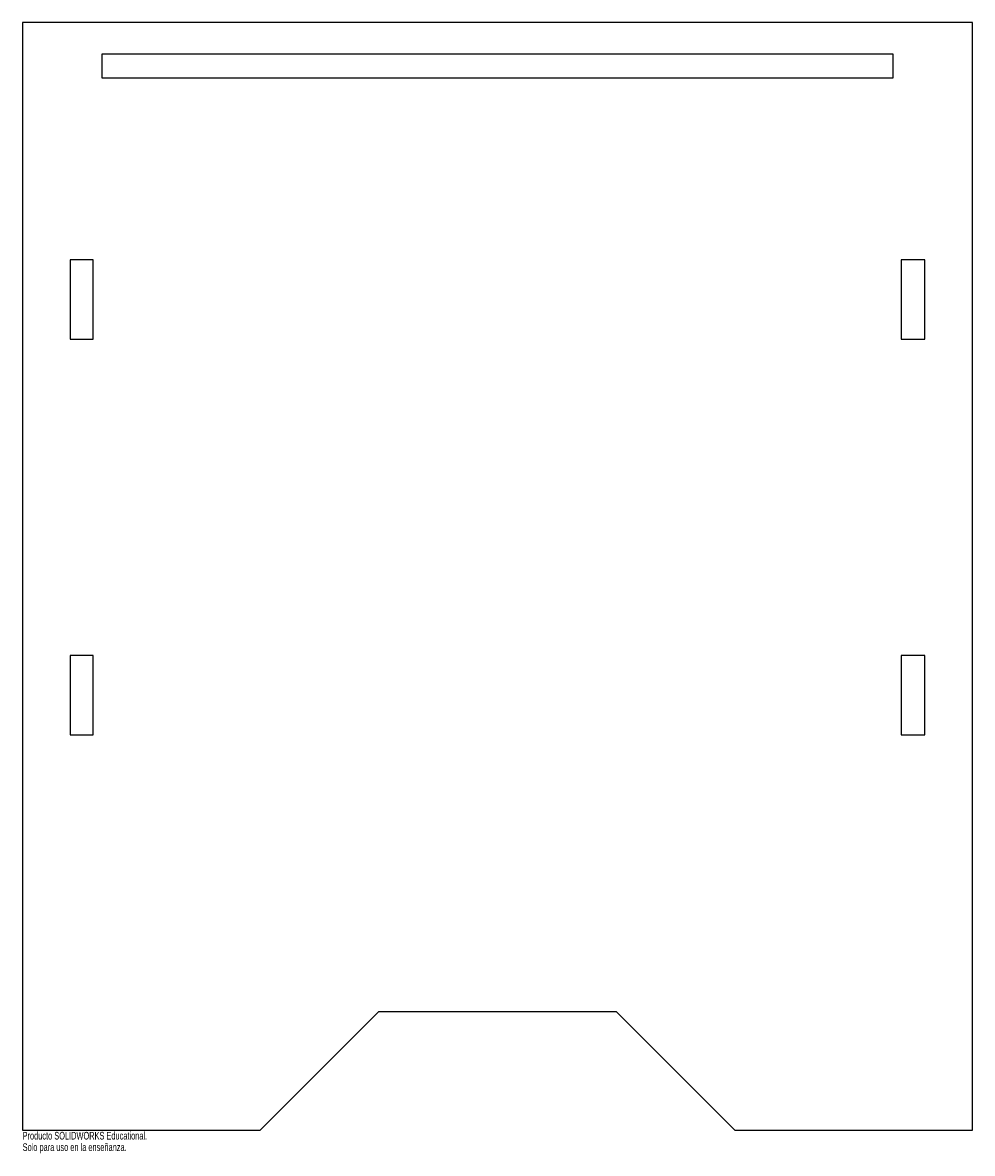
# Model space of a CAD drawing. Header units: millimetres. Extents: x -300 to 300, y -365 to 350.
import ezdxf

# ---------------------------------------------------------------- set-up
doc = ezdxf.new("R2010")
doc.units = ezdxf.units.MM
doc.styles.add('SLDTEXTSTYLE0', font='TXT', dxfattribs={"width": 0.7})

msp = doc.modelspace()

# ---------------------------------------------------------------- linework, layer by layer
at = {"color": 7, "linetype": 'Continuous', "lineweight": 25}
for p, q in [((-300, 350), (-300, -350)), ((300, 350), (-300, 350)), ((300, -350), (300, 350)), ((-250, 330), (-250, 315)), ((250, 330), (-250, 330)), ((250, 315), (250, 330)), ((-250, 315), (250, 315)), ((-255.5, 200), (-270, 200)), ((-270, 200), (-270, 150)), ((-255.5, 150), (-255.5, 200)), ((255, 200), (255, 150)), ((270, 200), (255, 200)), ((270, 150), (270, 200)), ((-270, 150), (-255.5, 150)), ((255, 150), (270, 150)), ((-255.5, -50), (-270, -50)), ((-270, -50), (-270, -100)), ((-255.5, -100), (-255.5, -50)), ((255, -50), (255, -100)), ((270, -50), (255, -50)), ((270, -100), (270, -50)), ((-270, -100), (-255.5, -100)), ((255, -100), (270, -100)), ((-150, -350), (-75, -275)), ((-75, -275), (75, -275)), ((75, -275), (150, -350)), ((-300, -350), (-150, -350)), ((150, -350), (300, -350))]:
    msp.add_line(p, q, dxfattribs=at)

# ---------------------------------------------------------------- texts
at = {"color": 7, "linetype": 'Continuous', "char_height": 4.8336, "attachment_point": 1, "style": 'SLDTEXTSTYLE0'}
for s, insert in [('Producto SOLIDWORKS Educational.', (-300, -351.02)), ('Solo para uso en la enseñanza.', (-300, -358.27))]:
    msp.add_mtext(s, dxfattribs=dict(at, insert=insert))

doc.saveas('drawing.dxf')
